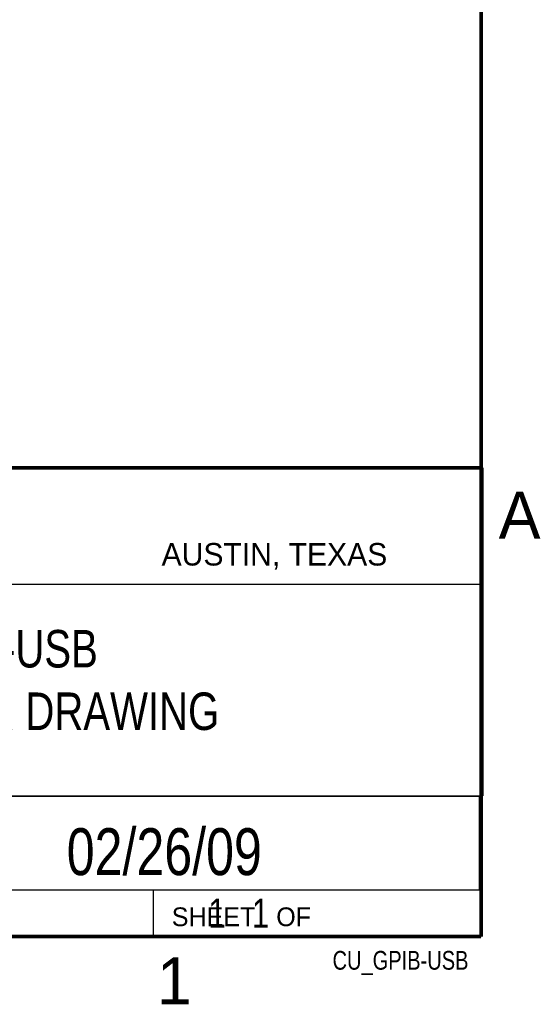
# Model space of a CAD drawing. Header units: inches. Extents: x 0 to 34, y 0 to 22.
# Tile 10 of 12: x 31 to 33.8, y 0.1 to 5.4. Entities that reach past the tile are written whole.
import ezdxf
from ezdxf.enums import TextEntityAlignment as Align

# ---------------------------------------------------------------- set-up
doc = ezdxf.new("R2010")
doc.units = ezdxf.units.IN
doc.header["$LTSCALE"] = 1.87
doc.header["$MEASUREMENT"] = 0
doc.layers.get('0').update_dxf_attribs({"linetype": 'CONTINUOUS'})
doc.styles.get("Standard").update_dxf_attribs({"font": 'txt', "width": 0.8})

msp = doc.modelspace()

# ---------------------------------------------------------------- linework, layer by layer
at = {"color": 2, "linetype": 'CONTINUOUS'}
for p, q in [((28.3793, 3.0003), (33.5093, 3.0003)), ((33.5093, 3.0003), (33.5093, 1.2503)), ((28.7231, 2.38), (33.5, 2.38)), ((28.3793, 1.2503), (33.5093, 1.2503)), ((30.13, 1.2499), (33.49, 1.2499)), ((33.49, 1.2499), (33.49, 0.7499)), ((28.38, 0.75), (33.5, 0.75)), ((30.13, 0.7499), (33.49, 0.7499)), ((31.75, 0.75), (33.5, 0.75)), ((31.75, 0.75), (31.75, 0.5)), ((33.5, 0.75), (33.5, 0.5)), ((31.75, 0.5), (33.5, 0.5)), ((32.4953, 0.5017), (33.4953, 0.5017)), ((32.4953, 0.5017), (32.4953, 0.5012)), ((32.4953, 0.5012), (33.4953, 0.5012)), ((33.4953, 0.5017), (33.4953, 0.5012))]:
    msp.add_line(p, q, dxfattribs=at)
at = {"color": 7, "linetype": 'CONTINUOUS', "const_width": 0.02}
for points in [[(33.5, 0.5), (33.5, 21.5)], [(25.58, 3), (33.5, 3)], [(0.5, 0.5), (33.5, 0.5)]]:
    msp.add_lwpolyline(points, dxfattribs=at)

# ---------------------------------------------------------------- texts
at = {"color": 2, "linetype": 'CONTINUOUS'}
for s, height, p in [('A', 0.25, (33.5939, 2.6228)), ('AUSTIN, TEXAS', 0.12, (31.7957, 2.479)), ('SHEET   OF', 0.1, (31.8499, 0.5557)), ('1', 0.25, (31.7706, 0.139))]:
    msp.add_text(s, height=height, dxfattribs=at).set_placement(p)
at = {"color": 7, "linetype": 'CONTINUOUS', "width": 0.8}
msp.add_text('02/26/09', height=0.25, dxfattribs=at).set_placement((31.81, 0.828), align=Align.CENTER)
at = {"color": 2, "linetype": 'CONTINUOUS', "width": 0.8}
msp.add_text('CU_GPIB-USB', height=0.1, dxfattribs=at).set_placement((33.4328, 0.3236), align=Align.RIGHT)
at = {"color": 7, "linetype": 'CONTINUOUS'}
for s, insert, char_height, width, attachment_point in [('GPIB-USB\\PCUSTOMER DRAWING \\P ', (30.9443, 2.1353), 0.2, 2.72, 2), ('     1   1', (31.8125, 0.7031), 0.15625, 1.25, 1)]:
    msp.add_mtext(s, dxfattribs=dict(at, insert=insert, char_height=char_height, width=width, attachment_point=attachment_point))

doc.saveas('drawing.dxf')
